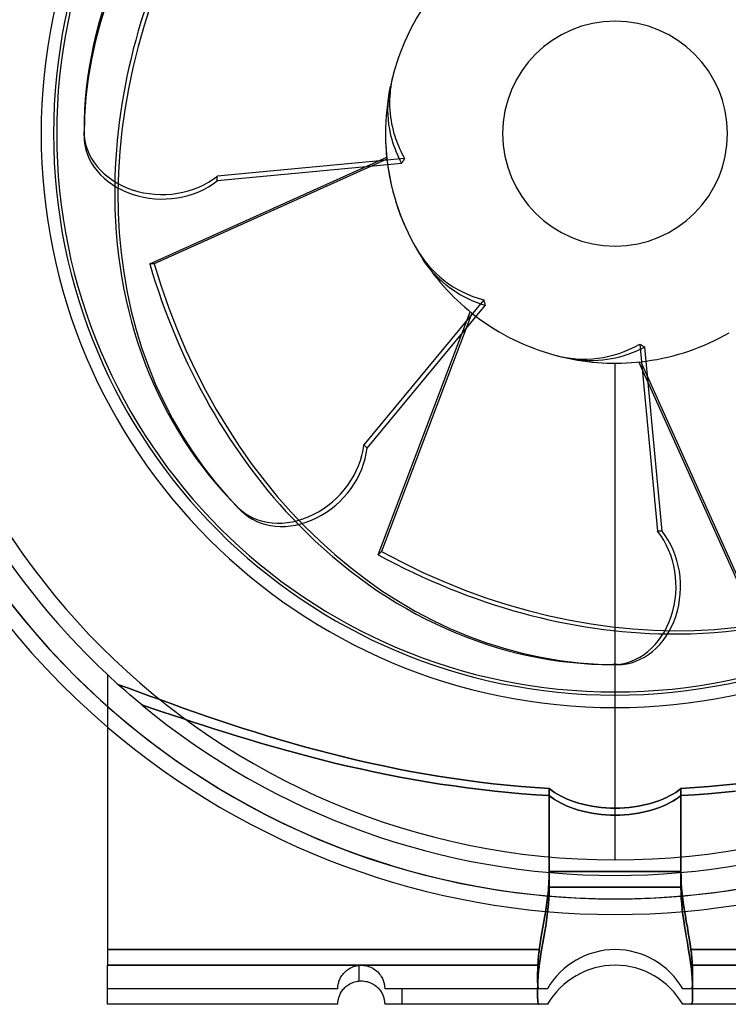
# Model space of a CAD drawing. Header units: millimetres. Extents: x -174 to 100, y -112 to 100.
# Tile 2 of 4: x -76 to 14, y -112 to 15. Entities that reach past the tile are written whole.
import ezdxf

# ---------------------------------------------------------------- set-up
doc = ezdxf.new("R2010")
doc.units = ezdxf.units.MM
doc.layers.add('HIDDEN', color=7, linetype='Continuous')
doc.layers.add('THICK', color=7, linetype='Continuous')

msp = doc.modelspace()

# ---------------------------------------------------------------- linework, layer by layer
at = {"layer": 'HIDDEN'}
for p, q in [((-28.97, 4.87), (-28.88, 5.45)), ((-28.88, 5.45), (-28.77, 6.03)), ((-29.07, 3.66), (-29.03, 4.27)), ((-29.03, 4.27), (-28.97, 4.87)), ((-29.08, 3.04), (-29.07, 3.66)), ((-29.07, 2.41), (-29.08, 3.04)), ((-29.02, 1.79), (-29.07, 2.41)), ((-28.96, 1.17), (-29.02, 1.79)), ((-28.86, 0.58), (-28.96, 1.17)), ((-28.75, 0), (-28.86, 0.58)), ((-28.66, -0.37), (-28.75, 0)), ((-28.56, -0.75), (-28.66, -0.37)), ((-28.45, -1.13), (-28.56, -0.75)), ((-28.32, -1.52), (-28.45, -1.13)), ((-28.18, -1.9), (-28.32, -1.52)), ((-28.03, -2.29), (-28.18, -1.9)), ((-27.87, -2.67), (-28.03, -2.29)), ((-59.59, -16.68), (-29.24, -3.02)), ((-29.22, -3.28), (-59, -16.68)), ((-27.7, -3.06), (-27.87, -2.67)), ((-27.52, -3.43), (-27.7, -3.06)), ((-27.33, -3.8), (-27.52, -3.43)), ((-24.31, -16.53), (-24.61, -16.08)), ((-59, -16.68), (-59.59, -16.68)), ((-23.99, -16.96), (-24.31, -16.53)), ((-23.65, -17.39), (-23.99, -16.96)), ((-23.28, -17.81), (-23.65, -17.39)), ((-22.9, -18.23), (-23.28, -17.81)), ((-22.49, -18.63), (-22.9, -18.23)), ((-22.07, -19.02), (-22.49, -18.63)), ((-21.63, -19.39), (-22.07, -19.02)), ((-21.19, -19.73), (-21.63, -19.39)), ((-20.74, -20.05), (-21.19, -19.73)), ((-20.29, -20.35), (-20.74, -20.05)), ((-19.83, -20.63), (-20.29, -20.35)), ((-19.34, -20.9), (-19.83, -20.63)), ((-18.83, -21.16), (-19.34, -20.9)), ((-18.29, -21.4), (-18.83, -21.16)), ((-17.75, -21.63), (-18.29, -21.4)), ((-17.2, -21.83), (-17.75, -21.63)), ((-16.64, -22.01), (-17.2, -21.83)), ((-30.34, -53.93), (-18.54, -22.82)), ((-18.34, -22.98), (-29.93, -53.51)), ((3.28, -27.6), (2.74, -27.84)), ((3.8, -27.33), (3.28, -27.6)), ((-5.5, -28.88), (-6.03, -28.77)), ((-4.97, -28.96), (-5.5, -28.88)), ((-4.43, -29.02), (-4.97, -28.96)), ((-1.03, -28.93), (-1.59, -29)), ((-0.48, -28.84), (-1.03, -28.93)), ((0.04, -28.74), (-0.48, -28.84)), ((0.57, -28.61), (0.04, -28.74)), ((1.11, -28.45), (0.57, -28.61)), ((1.65, -28.27), (1.11, -28.45)), ((2.2, -28.07), (1.65, -28.27)), ((2.74, -27.84), (2.2, -28.07)), ((-3.87, -29.06), (-4.43, -29.02)), ((-3.3, -29.08), (-3.87, -29.06)), ((-2.73, -29.08), (-3.3, -29.08)), ((-2.15, -29.05), (-2.73, -29.08)), ((-1.59, -29), (-2.15, -29.05)), ((0, -68), (0, -29.4)), ((0, -68), (0, -29.4)), ((16.68, -59.59), (3.02, -29.24)), ((3.28, -29.22), (16.68, -59)), ((-29.93, -53.51), (-30.34, -53.93)), ((-65, -69.28), (-65, -69.28)), ((-65, -69.28), (-65, -69.28)), ((-63.15, -70.97), (-63.65, -70.53)), ((-62.31, -71.01), (-63.65, -70.53)), ((-62.65, -71.41), (-63.15, -70.97)), ((-62.15, -71.85), (-62.65, -71.41)), ((-60.95, -71.51), (-62.31, -71.01)), ((-61.63, -72.29), (-62.15, -71.85)), ((-59.57, -72.02), (-60.95, -71.51)), ((0, -93), (0, -71.5)), ((0, -93), (0, -71.5)), ((-61.12, -72.73), (-61.63, -72.29)), ((-60.59, -73.17), (-61.12, -72.73)), ((-58.17, -72.53), (-59.57, -72.02)), ((-56.74, -73.04), (-58.17, -72.53)), ((-55.29, -73.56), (-56.74, -73.04)), ((-59.29, -73.6), (-60.59, -73.17)), ((-60.59, -73.17), (-59.29, -73.6)), ((-57.99, -74.04), (-59.29, -73.6)), ((-59.29, -73.6), (-57.99, -74.04)), ((-56.68, -74.48), (-57.99, -74.04)), ((-57.99, -74.04), (-56.68, -74.48)), ((-53.82, -74.07), (-55.29, -73.56)), ((-52.34, -74.59), (-53.82, -74.07)), ((-55.36, -74.92), (-56.68, -74.48)), ((-56.68, -74.48), (-55.36, -74.92)), ((-54.01, -75.36), (-55.36, -74.92)), ((-55.36, -74.92), (-54.01, -75.36)), ((-52.64, -75.8), (-54.01, -75.36)), ((-54.01, -75.36), (-52.64, -75.8)), ((-50.83, -75.1), (-52.34, -74.59)), ((-49.3, -75.61), (-50.83, -75.1)), ((-47.76, -76.12), (-49.3, -75.61)), ((-51.24, -76.25), (-52.64, -75.8)), ((-52.64, -75.8), (-51.24, -76.25)), ((-49.82, -76.7), (-51.24, -76.25)), ((-51.24, -76.25), (-49.82, -76.7)), ((-48.36, -77.16), (-49.82, -76.7)), ((-49.82, -76.7), (-48.36, -77.16)), ((-46.19, -76.61), (-47.76, -76.12)), ((-44.61, -77.1), (-46.19, -76.61)), ((-46.89, -77.61), (-48.36, -77.16)), ((-48.36, -77.16), (-46.89, -77.61)), ((-45.39, -78.05), (-46.89, -77.61)), ((-46.89, -77.61), (-45.39, -78.05)), ((-43.86, -78.49), (-45.39, -78.05)), ((-45.39, -78.05), (-43.86, -78.49)), ((-43.01, -77.58), (-44.61, -77.1)), ((-41.39, -78.06), (-43.01, -77.58)), ((-39.76, -78.52), (-41.39, -78.06)), ((-42.32, -78.93), (-43.86, -78.49)), ((-43.86, -78.49), (-42.32, -78.93)), ((-40.75, -79.36), (-42.32, -78.93)), ((-42.32, -78.93), (-40.75, -79.36)), ((-39.16, -79.78), (-40.75, -79.36)), ((-40.75, -79.36), (-39.16, -79.78)), ((-38.11, -78.96), (-39.76, -78.52)), ((-36.45, -79.4), (-38.11, -78.96)), ((-34.77, -79.82), (-36.45, -79.4)), ((-37.55, -80.2), (-39.16, -79.78)), ((-39.16, -79.78), (-37.55, -80.2)), ((-35.92, -80.6), (-37.55, -80.2)), ((-37.55, -80.2), (-35.92, -80.6)), ((-34.28, -80.99), (-35.92, -80.6)), ((-35.92, -80.6), (-34.28, -80.99)), ((-33.08, -80.22), (-34.77, -79.82)), ((-31.38, -80.61), (-33.08, -80.22)), ((-29.66, -80.98), (-31.38, -80.61)), ((-32.62, -81.36), (-34.28, -80.99)), ((-34.28, -80.99), (-32.62, -81.36)), ((-30.95, -81.72), (-32.62, -81.36)), ((-32.62, -81.36), (-30.95, -81.72)), ((-29.26, -82.07), (-30.95, -81.72)), ((-30.95, -81.72), (-29.26, -82.07)), ((-27.94, -81.33), (-29.66, -80.98)), ((-26.2, -81.67), (-27.94, -81.33)), ((-24.45, -81.98), (-26.2, -81.67)), ((-27.56, -82.4), (-29.26, -82.07)), ((-29.26, -82.07), (-27.56, -82.4)), ((-25.85, -82.71), (-27.56, -82.4)), ((-27.56, -82.4), (-25.85, -82.71)), ((-24.13, -83.01), (-25.85, -82.71)), ((-25.85, -82.71), (-24.13, -83.01)), ((-22.7, -82.28), (-24.45, -81.98)), ((-22.4, -83.29), (-24.13, -83.01)), ((-24.13, -83.01), (-22.4, -83.29)), ((-20.93, -82.55), (-22.7, -82.28)), ((-19.16, -82.81), (-20.93, -82.55)), ((-17.38, -83.04), (-19.16, -82.81)), ((-15.6, -83.25), (-17.38, -83.04)), ((-20.66, -83.54), (-22.4, -83.29)), ((-22.4, -83.29), (-20.66, -83.54)), ((-18.92, -83.78), (-20.66, -83.54)), ((-20.66, -83.54), (-18.92, -83.78)), ((-17.17, -84), (-18.92, -83.78)), ((-18.92, -83.78), (-17.17, -84)), ((-15.42, -84.2), (-17.17, -84)), ((-17.17, -84), (-15.42, -84.2)), ((-13.81, -83.44), (-15.6, -83.25)), ((-13.67, -84.38), (-15.42, -84.2)), ((-15.42, -84.2), (-13.67, -84.38)), ((-12.02, -83.61), (-13.81, -83.44)), ((-11.92, -84.53), (-13.67, -84.38)), ((-13.67, -84.38), (-11.92, -84.53)), ((-10.23, -83.75), (-12.02, -83.61)), ((-8.43, -83.87), (-10.23, -83.75)), ((-8.11, -84.12), (-8.43, -83.87)), ((-8.43, -83.87), (-8.43, -96.5)), ((-7.76, -84.36), (-8.11, -84.12)), ((-7.38, -84.59), (-7.76, -84.36)), ((7.76, -84.36), (7.38, -84.59)), ((8.11, -84.12), (7.76, -84.36)), ((8.43, -83.87), (8.11, -84.12)), ((10.23, -83.75), (8.43, -83.87)), ((8.43, -96.5), (8.43, -83.87)), ((12.02, -83.61), (10.23, -83.75)), ((11.92, -84.53), (13.67, -84.38)), ((13.67, -84.38), (11.92, -84.53)), ((13.81, -83.44), (12.02, -83.61)), ((13.67, -84.38), (15.42, -84.2)), ((15.42, -84.2), (13.67, -84.38)), ((15.6, -83.25), (13.81, -83.44)), ((-10.17, -84.67), (-11.92, -84.53)), ((-11.92, -84.53), (-10.17, -84.67)), ((-8.43, -84.78), (-10.17, -84.67)), ((-10.17, -84.67), (-8.43, -84.78)), ((-8.43, -84.78), (-8.11, -85.03)), ((-8.43, -84.78), (-8.43, -94.5)), ((-8.43, -94.5), (-8.43, -84.78)), ((-8.11, -85.03), (-8.43, -84.78)), ((-8.11, -85.03), (-7.75, -85.26)), ((-7.75, -85.26), (-8.11, -85.03)), ((-7.75, -85.26), (-7.38, -85.5)), ((-7.38, -85.5), (-7.75, -85.26)), ((-6.98, -84.81), (-7.38, -84.59)), ((-7.38, -85.5), (-6.98, -85.71)), ((-6.98, -85.71), (-7.38, -85.5)), ((-6.56, -85.02), (-6.98, -84.81)), ((-6.98, -85.71), (-6.56, -85.92)), ((-6.56, -85.92), (-6.98, -85.71)), ((-6.13, -85.21), (-6.56, -85.02)), ((-5.68, -85.39), (-6.13, -85.21)), ((-5.19, -85.56), (-5.68, -85.39)), ((-4.68, -85.73), (-5.19, -85.56)), ((-4.14, -85.87), (-4.68, -85.73)), ((4.68, -85.73), (4.14, -85.87)), ((5.19, -85.56), (4.68, -85.73)), ((5.68, -85.39), (5.19, -85.56)), ((6.13, -85.21), (5.68, -85.39)), ((6.56, -85.02), (6.13, -85.21)), ((6.98, -84.81), (6.56, -85.02)), ((6.56, -85.92), (6.98, -85.71)), ((6.98, -85.71), (6.56, -85.92)), ((7.38, -84.59), (6.98, -84.81)), ((6.98, -85.71), (7.38, -85.5)), ((7.38, -85.5), (6.98, -85.71)), ((7.38, -85.5), (7.75, -85.26)), ((7.75, -85.26), (7.38, -85.5)), ((7.75, -85.26), (8.11, -85.03)), ((8.11, -85.03), (7.75, -85.26)), ((8.11, -85.03), (8.43, -84.78)), ((8.43, -84.78), (8.11, -85.03)), ((8.43, -84.78), (10.17, -84.67)), ((10.17, -84.67), (8.43, -84.78)), ((8.43, -84.78), (8.43, -94.5)), ((8.43, -94.5), (8.43, -84.78)), ((10.17, -84.67), (11.92, -84.53)), ((11.92, -84.53), (10.17, -84.67)), ((-6.56, -85.92), (-6.13, -86.11)), ((-6.13, -86.11), (-6.56, -85.92)), ((-6.13, -86.11), (-5.67, -86.29)), ((-5.67, -86.29), (-6.13, -86.11)), ((-5.67, -86.29), (-5.19, -86.47)), ((-5.19, -86.47), (-5.67, -86.29)), ((-5.19, -86.47), (-4.67, -86.63)), ((-4.67, -86.63), (-5.19, -86.47)), ((-4.67, -86.63), (-4.13, -86.77)), ((-4.13, -86.77), (-4.67, -86.63)), ((-3.57, -86), (-4.14, -85.87)), ((-4.13, -86.77), (-3.57, -86.91)), ((-3.57, -86.91), (-4.13, -86.77)), ((-2.99, -86.12), (-3.57, -86)), ((-3.57, -86.91), (-2.99, -87.02)), ((-2.99, -87.02), (-3.57, -86.91)), ((-2.4, -86.21), (-2.99, -86.12)), ((-1.8, -86.28), (-2.4, -86.21)), ((-1.19, -86.33), (-1.8, -86.28)), ((-0.59, -86.37), (-1.19, -86.33)), ((0, -86.38), (-0.59, -86.37)), ((0.59, -86.37), (0, -86.38)), ((1.19, -86.33), (0.59, -86.37)), ((1.8, -86.28), (1.19, -86.33)), ((2.4, -86.21), (1.8, -86.28)), ((2.99, -86.12), (2.4, -86.21)), ((3.57, -86), (2.99, -86.12)), ((2.99, -87.02), (3.57, -86.91)), ((3.57, -86.91), (2.99, -87.02)), ((4.14, -85.87), (3.57, -86)), ((3.57, -86.91), (4.13, -86.77)), ((4.13, -86.77), (3.57, -86.91)), ((4.13, -86.77), (4.67, -86.63)), ((4.67, -86.63), (4.13, -86.77)), ((4.67, -86.63), (5.19, -86.47)), ((5.19, -86.47), (4.67, -86.63)), ((5.19, -86.47), (5.67, -86.29)), ((5.67, -86.29), (5.19, -86.47)), ((5.67, -86.29), (6.13, -86.11)), ((6.13, -86.11), (5.67, -86.29)), ((6.13, -86.11), (6.56, -85.92)), ((6.56, -85.92), (6.13, -86.11)), ((-2.99, -87.02), (-2.4, -87.11)), ((-2.4, -87.11), (-2.99, -87.02)), ((-2.4, -87.11), (-1.8, -87.18)), ((-1.8, -87.18), (-2.4, -87.11)), ((-1.8, -87.18), (-1.19, -87.23)), ((-1.19, -87.23), (-1.8, -87.18)), ((-1.19, -87.23), (-0.59, -87.26)), ((-0.59, -87.26), (-1.19, -87.23)), ((-0.59, -87.26), (0, -87.27)), ((0, -87.27), (-0.59, -87.26)), ((0, -87.27), (0.59, -87.26)), ((0.59, -87.26), (0, -87.27)), ((0.59, -87.26), (1.19, -87.23)), ((1.19, -87.23), (0.59, -87.26)), ((1.19, -87.23), (1.8, -87.18)), ((1.8, -87.18), (1.19, -87.23)), ((1.8, -87.18), (2.4, -87.11)), ((2.4, -87.11), (1.8, -87.18)), ((2.4, -87.11), (2.99, -87.02)), ((2.99, -87.02), (2.4, -87.11)), ((-8.43, -94.5), (-8.44, -95.22)), ((-8.44, -95.22), (-8.43, -94.5)), ((-8.43, -94.5), (0, -94.5)), ((0, -94.5), (-8.43, -94.5)), ((8.43, -94.5), (0, -94.5)), ((0, -94.5), (8.43, -94.5)), ((8.43, -94.5), (8.44, -95.22)), ((8.44, -95.22), (8.43, -94.5)), ((-8.44, -95.22), (-8.47, -95.93)), ((-8.47, -95.93), (-8.44, -95.22)), ((8.44, -95.22), (8.47, -95.93)), ((8.47, -95.93), (8.44, -95.22)), ((-8.52, -96.64), (-8.59, -97.35)), ((-8.59, -97.36), (-8.52, -96.65)), ((-8.47, -95.93), (-8.52, -96.64)), ((-8.52, -96.65), (-8.47, -95.93)), ((-8.43, -96.5), (-8.45, -97.22)), ((-8.43, -96.5), (0, -96.5)), ((0, -96.5), (8.43, -96.5)), ((8.45, -97.22), (8.43, -96.5)), ((8.47, -95.93), (8.52, -96.64)), ((8.52, -96.65), (8.47, -95.93)), ((8.52, -96.64), (8.59, -97.35)), ((8.59, -97.36), (8.52, -96.65)), ((-8.68, -98.06), (-8.77, -98.77)), ((-8.77, -98.77), (-8.68, -98.07)), ((-8.59, -97.35), (-8.68, -98.06)), ((-8.68, -98.07), (-8.59, -97.36)), ((-8.48, -97.93), (-8.53, -98.64)), ((-8.45, -97.22), (-8.48, -97.93)), ((8.48, -97.93), (8.45, -97.22)), ((8.53, -98.65), (8.48, -97.93)), ((8.59, -97.35), (8.68, -98.06)), ((8.68, -98.07), (8.59, -97.36)), ((8.68, -98.06), (8.77, -98.77)), ((8.77, -98.77), (8.68, -98.07)), ((-8.88, -99.48), (-9, -100.19)), ((-9, -100.19), (-8.88, -99.48)), ((-8.77, -98.77), (-8.88, -99.48)), ((-8.88, -99.48), (-8.77, -98.77)), ((-8.6, -99.35), (-8.68, -100.06)), ((-8.53, -98.64), (-8.6, -99.35)), ((8.6, -99.36), (8.53, -98.65)), ((8.68, -100.07), (8.6, -99.36)), ((8.77, -98.77), (8.88, -99.48)), ((8.88, -99.48), (8.77, -98.77)), ((8.88, -99.48), (9, -100.19)), ((9, -100.19), (8.88, -99.48)), ((-9, -100.19), (-9.12, -100.9)), ((-9.12, -100.9), (-9, -100.19)), ((-8.78, -100.77), (-8.89, -101.48)), ((-8.68, -100.06), (-8.78, -100.77)), ((8.78, -100.77), (8.68, -100.07)), ((8.89, -101.48), (8.78, -100.77)), ((9, -100.19), (9.12, -100.9)), ((9.12, -100.9), (9, -100.19)), ((-9.25, -101.62), (-9.37, -102.33)), ((-9.37, -102.33), (-9.25, -101.62)), ((-9.12, -100.9), (-9.25, -101.62)), ((-9.25, -101.62), (-9.12, -100.9)), ((-8.89, -101.48), (-9, -102.19)), ((9, -102.19), (8.89, -101.48)), ((9.12, -100.9), (9.25, -101.62)), ((9.25, -101.62), (9.12, -100.9)), ((9.25, -101.62), (9.37, -102.33)), ((9.37, -102.33), (9.25, -101.62)), ((-9.49, -103.05), (-9.61, -103.77)), ((-9.61, -103.77), (-9.49, -103.05)), ((-9.37, -102.33), (-9.49, -103.05)), ((-9.49, -103.05), (-9.37, -102.33)), ((-9.12, -102.9), (-9.25, -103.61)), ((-9, -102.19), (-9.12, -102.9)), ((9.13, -102.9), (9, -102.19)), ((9.25, -103.62), (9.13, -102.9)), ((9.37, -102.33), (9.49, -103.05)), ((9.49, -103.05), (9.37, -102.33)), ((9.49, -103.05), (9.61, -103.77)), ((9.61, -103.77), (9.49, -103.05)), ((-9.71, -104.5), (-65, -104.5)), ((-65, -104.5), (-9.71, -104.5)), ((-9.71, -104.5), (-9.74, -104.74)), ((-9.74, -104.74), (-9.71, -104.5)), ((-9.61, -103.77), (-9.71, -104.5)), ((-9.71, -104.5), (-9.61, -103.77)), ((-9.37, -104.33), (-9.49, -105.05)), ((-9.25, -103.61), (-9.37, -104.33)), ((9.37, -104.33), (9.25, -103.62)), ((9.49, -105.05), (9.37, -104.33)), ((9.61, -103.77), (9.71, -104.5)), ((9.71, -104.5), (9.61, -103.77)), ((9.71, -104.5), (9.74, -104.74)), ((65, -104.5), (9.71, -104.5)), ((9.71, -104.5), (65, -104.5)), ((9.74, -104.74), (9.71, -104.5)), ((-9.85, -105.9), (-9.86, -106.13)), ((-9.86, -106.13), (-9.85, -105.9)), ((-9.83, -105.67), (-9.85, -105.9)), ((-9.85, -105.9), (-9.83, -105.67)), ((-9.81, -105.44), (-9.83, -105.67)), ((-9.83, -105.67), (-9.81, -105.44)), ((-9.79, -105.21), (-9.81, -105.44)), ((-9.81, -105.44), (-9.79, -105.21)), ((-9.77, -104.97), (-9.79, -105.21)), ((-9.79, -105.21), (-9.77, -104.97)), ((-9.74, -104.74), (-9.77, -104.97)), ((-9.77, -104.97), (-9.74, -104.74)), ((-9.61, -105.77), (-9.71, -106.5)), ((-9.49, -105.05), (-9.61, -105.77)), ((9.61, -105.77), (9.49, -105.05)), ((9.71, -106.5), (9.61, -105.77)), ((9.74, -104.74), (9.77, -104.97)), ((9.77, -104.97), (9.74, -104.74)), ((9.77, -104.97), (9.79, -105.21)), ((9.79, -105.21), (9.77, -104.97)), ((9.79, -105.21), (9.81, -105.44)), ((9.81, -105.44), (9.79, -105.21)), ((9.81, -105.44), (9.83, -105.67)), ((9.83, -105.67), (9.81, -105.44)), ((9.83, -105.67), (9.85, -105.9)), ((9.85, -105.9), (9.83, -105.67)), ((9.85, -105.9), (9.86, -106.13)), ((9.86, -106.13), (9.85, -105.9)), ((-65, -106.5), (-9.71, -106.5)), ((-34.41, -107.19), (-34.28, -107.08)), ((-34.28, -107.08), (-34.13, -106.98)), ((-34.13, -106.98), (-33.98, -106.89)), ((-33.98, -106.89), (-33.82, -106.81)), ((-33.82, -106.81), (-33.66, -106.73)), ((-33.66, -106.73), (-33.48, -106.67)), ((-33.48, -106.67), (-33.31, -106.61)), ((-33.31, -106.61), (-33.13, -106.57)), ((-33.13, -106.57), (-32.94, -106.53)), ((-32.94, -106.53), (-32.75, -106.51)), ((-32.75, -106.51), (-32.56, -106.5)), ((-32.75, -108.51), (-32.75, -106.51)), ((-32.75, -108.51), (-32.75, -106.51)), ((-32.56, -106.5), (-32.36, -106.5)), ((-32.36, -106.5), (-32.17, -106.52)), ((-32.17, -106.52), (-31.97, -106.55)), ((-31.97, -106.55), (-31.78, -106.59)), ((-31.78, -106.59), (-31.58, -106.64)), ((-31.58, -106.64), (-31.39, -106.71)), ((-31.39, -106.71), (-31.21, -106.79)), ((-31.21, -106.79), (-31.03, -106.89)), ((-31.03, -106.89), (-30.86, -106.99)), ((-30.86, -106.99), (-30.69, -107.11)), ((-30.69, -107.11), (-30.54, -107.23)), ((-9.9, -107), (-9.91, -107.2)), ((-9.91, -107.2), (-9.9, -107)), ((-9.89, -106.57), (-9.9, -106.79)), ((-9.9, -106.79), (-9.89, -106.57)), ((-9.9, -106.79), (-9.9, -107)), ((-9.9, -107), (-9.9, -106.79)), ((-9.88, -106.35), (-9.89, -106.57)), ((-9.89, -106.57), (-9.88, -106.35)), ((-9.86, -106.13), (-9.88, -106.35)), ((-9.88, -106.35), (-9.86, -106.13)), ((-9.77, -106.97), (-9.79, -107.21)), ((-9.74, -106.74), (-9.77, -106.97)), ((-9.71, -106.5), (-9.74, -106.74)), ((9.71, -106.5), (65, -106.5)), ((9.74, -106.74), (9.71, -106.5)), ((9.77, -106.97), (9.74, -106.74)), ((9.79, -107.21), (9.77, -106.97)), ((9.86, -106.13), (9.88, -106.35)), ((9.88, -106.35), (9.86, -106.13)), ((9.88, -106.35), (9.89, -106.57)), ((9.89, -106.57), (9.88, -106.35)), ((9.89, -106.57), (9.9, -106.79)), ((9.9, -106.79), (9.89, -106.57)), ((9.9, -106.79), (9.9, -107)), ((9.9, -107), (9.9, -106.79)), ((9.9, -107), (9.91, -107.2)), ((9.91, -107.2), (9.9, -107)), ((-35.31, -108.46), (-35.26, -108.33)), ((-35.26, -108.33), (-35.2, -108.2)), ((-35.2, -108.2), (-35.14, -108.07)), ((-35.14, -108.07), (-35.06, -107.93)), ((-35.06, -107.93), (-34.97, -107.8)), ((-34.97, -107.8), (-34.88, -107.67)), ((-34.88, -107.67), (-34.77, -107.54)), ((-34.77, -107.54), (-34.66, -107.42)), ((-34.66, -107.42), (-34.54, -107.3)), ((-34.54, -107.3), (-34.41, -107.19)), ((-30.54, -107.23), (-30.4, -107.36)), ((-30.4, -107.36), (-30.26, -107.5)), ((-30.26, -107.5), (-30.15, -107.64)), ((-30.15, -107.64), (-30.04, -107.78)), ((-30.04, -107.78), (-29.95, -107.92)), ((-29.95, -107.92), (-29.87, -108.06)), ((-29.87, -108.06), (-29.8, -108.2)), ((-29.8, -108.2), (-29.74, -108.33)), ((-29.74, -108.33), (-29.69, -108.46)), ((-9.91, -107.2), (-9.92, -107.4)), ((-9.92, -107.4), (-9.91, -107.2)), ((-9.92, -107.4), (-9.92, -107.59)), ((-9.92, -107.59), (-9.92, -107.4)), ((-9.92, -107.59), (-9.92, -107.77)), ((-9.92, -107.77), (-9.92, -107.59)), ((-9.92, -107.77), (-9.92, -107.95)), ((-9.92, -107.95), (-9.92, -107.77)), ((-9.92, -107.95), (-9.92, -108.12)), ((-9.92, -108.12), (-9.92, -107.95)), ((-9.92, -108.12), (-9.92, -108.28)), ((-9.92, -108.28), (-9.92, -108.12)), ((-9.92, -108.28), (-9.92, -108.43)), ((-9.92, -108.43), (-9.92, -108.28)), ((-9.92, -108.43), (-9.92, -108.57)), ((-9.92, -108.57), (-9.92, -108.43)), ((-9.88, -108.35), (-9.89, -108.57)), ((-9.87, -108.13), (-9.88, -108.35)), ((-9.85, -107.9), (-9.87, -108.13)), ((-9.84, -107.67), (-9.85, -107.9)), ((-9.82, -107.44), (-9.84, -107.67)), ((-9.79, -107.21), (-9.82, -107.44)), ((9.82, -107.44), (9.79, -107.21)), ((9.83, -107.67), (9.82, -107.44)), ((9.85, -107.9), (9.83, -107.67)), ((9.87, -108.13), (9.85, -107.9)), ((9.88, -108.35), (9.87, -108.13)), ((9.89, -108.57), (9.88, -108.35)), ((9.91, -107.2), (9.92, -107.4)), ((9.92, -107.4), (9.91, -107.2)), ((9.92, -107.4), (9.92, -107.59)), ((9.92, -107.59), (9.92, -107.4)), ((9.92, -107.59), (9.92, -107.77)), ((9.92, -107.77), (9.92, -107.59)), ((9.92, -107.77), (9.92, -107.95)), ((9.92, -107.95), (9.92, -107.77)), ((9.92, -107.95), (9.92, -108.12)), ((9.92, -108.12), (9.92, -107.95)), ((9.92, -108.12), (9.92, -108.28)), ((9.92, -108.28), (9.92, -108.12)), ((9.92, -108.28), (9.92, -108.43)), ((9.92, -108.43), (9.92, -108.28)), ((9.92, -108.43), (9.92, -108.57)), ((9.92, -108.57), (9.92, -108.43)), ((-65, -109.5), (-65, -109.5)), ((-35.5, -109.5), (-65, -109.5)), ((-35.5, -109.35), (-35.49, -109.28)), ((-35.5, -109.4), (-35.5, -109.35)), ((-35.5, -109.44), (-35.5, -109.4)), ((-35.5, -109.47), (-35.5, -109.44)), ((-35.5, -109.49), (-35.5, -109.47)), ((-35.5, -109.5), (-35.5, -109.49)), ((-35.5, -109.5), (-35.5, -109.5)), ((-35.49, -109.2), (-35.48, -109.12)), ((-35.49, -109.28), (-35.49, -109.2)), ((-35.48, -109.12), (-35.46, -109.03)), ((-35.46, -109.03), (-35.44, -108.93)), ((-35.44, -108.93), (-35.42, -108.82)), ((-35.42, -108.82), (-35.39, -108.7)), ((-35.39, -108.7), (-35.36, -108.58)), ((-35.36, -108.58), (-35.31, -108.46)), ((-29.69, -108.46), (-29.64, -108.58)), ((-29.64, -108.58), (-29.61, -108.7)), ((-29.61, -108.7), (-29.58, -108.82)), ((-29.58, -108.82), (-29.56, -108.93)), ((-29.56, -108.93), (-29.54, -109.03)), ((-29.54, -109.03), (-29.52, -109.12)), ((-29.52, -109.12), (-29.51, -109.21)), ((-29.51, -109.21), (-29.51, -109.28)), ((-29.51, -109.28), (-29.5, -109.35)), ((-29.5, -109.35), (-29.5, -109.4)), ((-29.5, -109.4), (-29.5, -109.44)), ((-29.5, -109.44), (-29.5, -109.47)), ((-29.5, -109.47), (-29.5, -109.49)), ((-29.5, -109.49), (-29.5, -109.5)), ((-29.5, -109.5), (-29.5, -109.5)), ((-29.5, -109.5), (-29.5, -109.5)), ((-29.5, -109.5), (-29.5, -109.5)), ((-9.74, -109.5), (-29.5, -109.5)), ((-27.25, -111.5), (-27.25, -109.5)), ((-27.25, -111.5), (-27.25, -109.5)), ((-9.92, -108.57), (-9.92, -108.7)), ((-9.92, -108.7), (-9.92, -108.57)), ((-9.92, -108.7), (-9.91, -108.83)), ((-9.91, -108.83), (-9.92, -108.7)), ((-9.91, -109.2), (-9.92, -109.4)), ((-9.92, -109.4), (-9.92, -109.59)), ((-9.92, -109.59), (-9.92, -109.77)), ((-9.9, -108.79), (-9.91, -109)), ((-9.91, -108.83), (-9.9, -108.94)), ((-9.9, -108.94), (-9.91, -108.83)), ((-9.91, -109), (-9.91, -109.2)), ((-9.89, -108.57), (-9.9, -108.79)), ((-9.9, -108.94), (-9.9, -109.05)), ((-9.9, -109.05), (-9.9, -108.94)), ((-9.9, -109.05), (-9.89, -109.14)), ((-9.89, -109.14), (-9.9, -109.05)), ((-9.89, -109.14), (-9.88, -109.22)), ((-9.88, -109.22), (-9.89, -109.14)), ((-9.88, -109.22), (-9.86, -109.3)), ((-9.86, -109.3), (-9.88, -109.22)), ((-9.86, -109.3), (-9.85, -109.36)), ((-9.85, -109.36), (-9.86, -109.3)), ((-9.85, -109.36), (-9.83, -109.41)), ((-9.83, -109.41), (-9.85, -109.36)), ((-9.83, -109.41), (-9.81, -109.45)), ((-9.81, -109.45), (-9.83, -109.41)), ((-9.81, -109.45), (-9.79, -109.48)), ((-9.79, -109.48), (-9.81, -109.45)), ((-9.79, -109.48), (-9.77, -109.49)), ((-9.77, -109.49), (-9.79, -109.48)), ((-9.77, -109.49), (-9.74, -109.5)), ((-9.74, -109.5), (-9.77, -109.49)), ((-9.61, -109.5), (-9.74, -109.5)), ((-9.47, -109.5), (-9.61, -109.5)), ((-9.33, -109.5), (-9.47, -109.5)), ((-9.19, -109.5), (-9.33, -109.5)), ((-9.05, -109.5), (-9.19, -109.5)), ((-8.92, -109.5), (-9.05, -109.5)), ((-8.81, -109.5), (-8.92, -109.5)), ((-8.73, -109.5), (-8.81, -109.5)), ((-8.68, -109.5), (-8.73, -109.5)), ((-8.66, -109.5), (-8.68, -109.5)), ((-8.66, -109.5), (-8.66, -109.5)), ((8.68, -109.5), (8.66, -109.5)), ((8.66, -109.5), (8.66, -109.5)), ((8.73, -109.5), (8.68, -109.5)), ((8.81, -109.5), (8.73, -109.5)), ((8.92, -109.5), (8.81, -109.5)), ((9.05, -109.5), (8.92, -109.5)), ((9.19, -109.5), (9.05, -109.5)), ((9.33, -109.5), (9.19, -109.5)), ((9.47, -109.5), (9.33, -109.5)), ((9.61, -109.5), (9.47, -109.5)), ((9.74, -109.5), (9.61, -109.5)), ((9.77, -109.49), (9.74, -109.5)), ((9.74, -109.5), (9.77, -109.49)), ((29.5, -109.5), (9.74, -109.5)), ((9.79, -109.48), (9.77, -109.49)), ((9.77, -109.49), (9.79, -109.48)), ((9.81, -109.45), (9.79, -109.48)), ((9.79, -109.48), (9.81, -109.45)), ((9.83, -109.41), (9.81, -109.45)), ((9.81, -109.45), (9.83, -109.41)), ((9.85, -109.36), (9.83, -109.41)), ((9.83, -109.41), (9.85, -109.36)), ((9.86, -109.3), (9.85, -109.36)), ((9.85, -109.36), (9.86, -109.3)), ((9.88, -109.22), (9.86, -109.3)), ((9.86, -109.3), (9.88, -109.22)), ((9.89, -109.14), (9.88, -109.22)), ((9.88, -109.22), (9.89, -109.14)), ((9.9, -108.79), (9.89, -108.57)), ((9.9, -109.05), (9.89, -109.14)), ((9.89, -109.14), (9.9, -109.05)), ((9.91, -109), (9.9, -108.79)), ((9.91, -108.83), (9.9, -108.94)), ((9.9, -108.94), (9.91, -108.83)), ((9.9, -108.94), (9.9, -109.05)), ((9.9, -109.05), (9.9, -108.94)), ((9.92, -108.7), (9.91, -108.83)), ((9.91, -108.83), (9.92, -108.7)), ((9.91, -109.2), (9.91, -109)), ((9.92, -109.4), (9.91, -109.2)), ((9.92, -108.57), (9.92, -108.7)), ((9.92, -108.7), (9.92, -108.57)), ((9.92, -109.59), (9.92, -109.4)), ((9.92, -109.77), (9.92, -109.59)), ((-9.92, -109.77), (-9.92, -109.95)), ((-9.92, -109.95), (-9.92, -110.12)), ((-9.92, -110.12), (-9.92, -110.28)), ((-9.92, -110.28), (-9.92, -110.43)), ((-9.92, -110.43), (-9.92, -110.57)), ((-9.92, -110.57), (-9.92, -110.7)), ((-9.92, -110.7), (-9.91, -110.83)), ((-9.91, -110.83), (-9.91, -110.94)), ((-9.91, -110.94), (-9.9, -111.05)), ((9.9, -111.05), (9.91, -110.94)), ((9.91, -110.83), (9.92, -110.7)), ((9.91, -110.94), (9.91, -110.83)), ((9.92, -109.95), (9.92, -109.77)), ((9.93, -110.12), (9.92, -109.95)), ((9.92, -110.28), (9.93, -110.12)), ((9.92, -110.43), (9.92, -110.28)), ((9.92, -110.57), (9.92, -110.43)), ((9.92, -110.7), (9.92, -110.57)), ((-65, -111.5), (-65, -111.5)), ((-35.5, -111.5), (-35.5, -111.5)), ((-29.5, -111.5), (-29.5, -111.5)), ((-29.5, -111.5), (-29.5, -111.5)), ((-29.5, -111.5), (-29.5, -111.5)), ((-9.9, -111.05), (-9.89, -111.14)), ((-9.89, -111.14), (-9.88, -111.22)), ((-9.88, -111.22), (-9.87, -111.3)), ((-9.87, -111.3), (-9.85, -111.36)), ((-9.85, -111.36), (-9.84, -111.41)), ((-9.84, -111.41), (-9.82, -111.45)), ((-9.82, -111.45), (-9.79, -111.48)), ((-9.79, -111.48), (-9.77, -111.49)), ((-9.77, -111.49), (-9.74, -111.5)), ((-8.66, -111.5), (-8.66, -111.5)), ((8.66, -111.5), (8.66, -111.5)), ((9.74, -111.5), (9.77, -111.49)), ((9.77, -111.49), (9.79, -111.48)), ((9.79, -111.48), (9.82, -111.45)), ((9.82, -111.45), (9.83, -111.41)), ((9.83, -111.41), (9.85, -111.36)), ((9.85, -111.36), (9.87, -111.3)), ((9.87, -111.3), (9.88, -111.22)), ((9.88, -111.22), (9.89, -111.14)), ((9.89, -111.14), (9.9, -111.05))]:
    msp.add_line(p, q, dxfattribs=at)
for centre, radius, start, end in [((0, 0), 98, 0, 180), ((0, 0), 98, 0, 180), ((0, 0), 98, 0, 180), ((0, 0), 93, 90, 270), ((0, 0), 93, 270, 90), ((0, 0), 71.9, 0, 180), ((0, 0), 29.4, 168.162, 180), ((0, 0), 98, 180, 270), ((0, 0), 98, 180, 270), ((0, 0), 71.9, 180, 270), ((0, 0), 29.4, 180, 187.7565), ((0, 0), 98, 270, 0), ((0, 0), 98, 270, 0), ((0, 0), 98, 270, 0), ((0, 0), 98, 180, 270), ((0, 0), 71.9, 270, 0), ((0, 0), 29.4, 213.162, 232.7564), ((0, 0), 29.4, 258.162, 277.7564), ((0, 0), 98, 228.4506, 270), ((0, 0), 95, 230.3697, 270), ((0, 0), 95, 270, 309.6302), ((0, 0), 98, 270, 311.5494), ((0, 0), 100, 229.4584, 270), ((0, 0), 100, 270, 310.5416), ((0, -114.5), 10, 90, 150), ((0, -114.5), 10, 30, 90)]:
    msp.add_arc(centre, radius, start, end, dxfattribs=at)
for centre, major_axis, ratio, start_param, end_param in [((10, -0.29), (78, 0), 0.809017, 1.919862, 3.141593), ((6.86, 7.28), (-55.15, -55.15), 0.809017, -1.22173, -0.691958), ((7.28, 6.86), (55.15, 55.15), 0.809017, 1.919862, 3.141593), ((0, 0), (0, 29.4), 1, 1.304653, 1.364185), ((0, 0), (-20.79, 20.79), 1, 0.785398, 1.364185), ((-0.29, 10), (0, -78), 0.809017, -1.22173, -0.691958), ((0.29, 10), (0, 78), 0.809017, 1.919862, 3.141593), ((0, 0), (-29.4, 0), 1, 1.304653, 1.364185), ((-6.86, 7.28), (-55.15, 55.15), 0.809017, 1.919862, 3.141593), ((-7.28, 6.86), (55.15, -55.15), 0.809017, -1.22173, -0.691958)]:
    msp.add_ellipse(centre, major_axis=major_axis, ratio=ratio, start_param=start_param, end_param=end_param, dxfattribs=at)
at = {"layer": 'THICK'}
for p, q in [((-28.36, 7.73), (-28.48, 7.3)), ((-28.66, 6.43), (-28.73, 6.01)), ((-28.57, 6.86), (-28.66, 6.43)), ((-28.48, 7.3), (-28.57, 6.86)), ((-28.82, 5.18), (-28.85, 4.76)), ((-28.78, 5.59), (-28.82, 5.18)), ((-28.73, 6.01), (-28.78, 5.59)), ((-28.87, 4.33), (-28.88, 3.9)), ((-28.88, 3.9), (-28.87, 3.45)), ((-28.85, 4.76), (-28.87, 4.33)), ((-28.87, 3.45), (-28.85, 3.01)), ((-28.85, 3.01), (-28.81, 2.56)), ((-28.81, 2.56), (-28.76, 2.12)), ((-28.76, 2.12), (-28.69, 1.68)), ((-28.69, 1.68), (-28.61, 1.25)), ((-68, -0.29), (-68, 0.29)), ((-28.61, 1.25), (-28.52, 0.82)), ((-28.52, 0.82), (-28.42, 0.4)), ((-28.42, 0.4), (-28.31, 0)), ((-28.31, 0), (-28.21, -0.31)), ((-28.21, -0.31), (-28.11, -0.62)), ((-28.11, -0.62), (-28, -0.94)), ((-28, -0.94), (-27.87, -1.26)), ((-27.87, -1.26), (-27.74, -1.58)), ((-27.74, -1.58), (-27.6, -1.91)), ((-27.6, -1.91), (-27.45, -2.23)), ((-27.45, -2.23), (-27.29, -2.55)), ((-26.95, -3.18), (-50.93, -5.43)), ((-27.27, -3.69), (-27.33, -3.8)), ((-27.29, -2.55), (-27.12, -2.86)), ((-27.21, -3.59), (-27.27, -3.69)), ((-27.15, -3.48), (-27.21, -3.59)), ((-27.08, -3.38), (-27.15, -3.48)), ((-27.12, -2.86), (-26.95, -3.18)), ((-27.02, -3.28), (-27.08, -3.38)), ((-26.95, -3.18), (-27.02, -3.28)), ((-50.93, -6.01), (-27.33, -3.8)), ((-50.93, -6.01), (-50.93, -5.43)), ((-25.52, -14.59), (-25.15, -15.21)), ((-25.15, -15.21), (-24.76, -15.79)), ((-24.76, -15.79), (-24.35, -16.34)), ((-24.35, -16.34), (-23.93, -16.86)), ((-23.93, -16.86), (-23.47, -17.36)), ((-23.47, -17.36), (-22.97, -17.86)), ((-22.97, -17.86), (-22.44, -18.34)), ((-22.44, -18.34), (-21.89, -18.79)), ((-21.89, -18.79), (-21.31, -19.22)), ((-21.31, -19.22), (-20.72, -19.6)), ((-20.72, -19.6), (-20.14, -19.95)), ((-20.14, -19.95), (-19.54, -20.27)), ((-16.81, -21.3), (-32.17, -39.85)), ((-19.54, -20.27), (-18.9, -20.57)), ((-18.9, -20.57), (-18.22, -20.84)), ((-18.22, -20.84), (-17.52, -21.09)), ((-17.52, -21.09), (-16.81, -21.3)), ((-16.81, -21.3), (-16.79, -21.42)), ((-16.79, -21.42), (-16.76, -21.54)), ((-31.76, -40.27), (-16.64, -22.01)), ((-16.76, -21.54), (-16.73, -21.66)), ((-16.73, -21.66), (-16.7, -21.78)), ((-16.7, -21.78), (-16.67, -21.89)), ((-16.67, -21.89), (-16.64, -22.01)), ((1.18, -27.91), (1.85, -27.62)), ((1.85, -27.62), (2.52, -27.3)), ((2.52, -27.3), (3.18, -26.95)), ((3.18, -26.95), (3.28, -27.02)), ((3.18, -26.95), (5.43, -50.93)), ((3.28, -27.02), (3.38, -27.08)), ((3.38, -27.08), (3.48, -27.15)), ((3.48, -27.15), (3.59, -27.21)), ((3.59, -27.21), (3.69, -27.27)), ((3.69, -27.27), (3.8, -27.33)), ((6.01, -50.93), (3.8, -27.33)), ((-7.73, -28.36), (-7.03, -28.54)), ((-7.03, -28.54), (-6.34, -28.67)), ((-6.34, -28.67), (-5.66, -28.77)), ((-5.66, -28.77), (-5, -28.84)), ((-5, -28.84), (-4.32, -28.87)), ((-4.32, -28.87), (-3.61, -28.87)), ((-3.61, -28.87), (-2.9, -28.84)), ((-2.9, -28.84), (-2.19, -28.77)), ((-2.19, -28.77), (-1.48, -28.66)), ((-1.48, -28.66), (-0.79, -28.52)), ((-0.79, -28.52), (-0.13, -28.35)), ((-0.13, -28.35), (0.52, -28.15)), ((0.52, -28.15), (1.18, -27.91)), ((-31.76, -40.27), (-32.17, -39.85)), ((-47.88, -48.29), (-48.29, -47.88)), ((6.01, -50.93), (5.43, -50.93)), ((0.29, -68), (-0.29, -68)), ((0, -71.5), (0, -68)), ((0, -71.5), (0, -68)), ((-65, -69.28), (-65, -106.5)), ((-63.65, -70.53), (-62.31, -71.01)), ((-62.31, -71.01), (-60.95, -71.51)), ((-60.95, -71.51), (-59.57, -72.02)), ((-59.57, -72.02), (-58.17, -72.53)), ((-58.17, -72.53), (-56.74, -73.04)), ((-56.74, -73.04), (-55.29, -73.56)), ((-55.29, -73.56), (-53.82, -74.07)), ((-53.82, -74.07), (-52.34, -74.59)), ((-52.34, -74.59), (-50.83, -75.1)), ((-50.83, -75.1), (-49.3, -75.61)), ((-49.3, -75.61), (-47.76, -76.12)), ((-47.76, -76.12), (-46.19, -76.61)), ((-46.19, -76.61), (-44.61, -77.1)), ((-44.61, -77.1), (-43.01, -77.58)), ((-43.01, -77.58), (-41.39, -78.06)), ((-41.39, -78.06), (-39.76, -78.52)), ((-39.76, -78.52), (-38.11, -78.96)), ((-38.11, -78.96), (-36.45, -79.4)), ((-36.45, -79.4), (-34.77, -79.82)), ((-34.77, -79.82), (-33.08, -80.22)), ((-33.08, -80.22), (-31.38, -80.61)), ((-31.38, -80.61), (-29.66, -80.98)), ((-29.66, -80.98), (-27.94, -81.33)), ((-27.94, -81.33), (-26.2, -81.67)), ((-26.2, -81.67), (-24.45, -81.98)), ((-24.45, -81.98), (-22.7, -82.28)), ((-22.7, -82.28), (-20.93, -82.55)), ((-20.93, -82.55), (-19.16, -82.81)), ((-19.16, -82.81), (-17.38, -83.04)), ((-17.38, -83.04), (-15.6, -83.25)), ((-15.6, -83.25), (-13.81, -83.44)), ((-13.81, -83.44), (-12.02, -83.61)), ((-12.02, -83.61), (-10.23, -83.75)), ((-10.23, -83.75), (-8.43, -83.87)), ((-8.43, -83.87), (-8.11, -84.12)), ((-8.43, -96.5), (-8.43, -83.87)), ((-8.11, -84.12), (-7.76, -84.36)), ((-7.76, -84.36), (-7.38, -84.59)), ((7.38, -84.59), (7.76, -84.36)), ((7.76, -84.36), (8.11, -84.12)), ((8.11, -84.12), (8.43, -83.87)), ((8.43, -83.87), (10.23, -83.75)), ((8.43, -83.87), (8.43, -96.5)), ((10.23, -83.75), (12.02, -83.61)), ((12.02, -83.61), (13.81, -83.44)), ((13.81, -83.44), (15.6, -83.25)), ((-7.38, -84.59), (-6.98, -84.81)), ((-6.98, -84.81), (-6.56, -85.02)), ((-6.56, -85.02), (-6.13, -85.21)), ((-6.13, -85.21), (-5.68, -85.39)), ((-5.68, -85.39), (-5.19, -85.56)), ((-5.19, -85.56), (-4.68, -85.73)), ((-4.68, -85.73), (-4.14, -85.87)), ((4.14, -85.87), (4.68, -85.73)), ((4.68, -85.73), (5.19, -85.56)), ((5.19, -85.56), (5.68, -85.39)), ((5.68, -85.39), (6.13, -85.21)), ((6.13, -85.21), (6.56, -85.02)), ((6.56, -85.02), (6.98, -84.81)), ((6.98, -84.81), (7.38, -84.59)), ((-4.14, -85.87), (-3.57, -86)), ((-3.57, -86), (-2.99, -86.12)), ((-2.99, -86.12), (-2.4, -86.21)), ((-2.4, -86.21), (-1.8, -86.28)), ((-1.8, -86.28), (-1.19, -86.33)), ((-1.19, -86.33), (-0.59, -86.37)), ((-0.59, -86.37), (0, -86.38)), ((0, -86.38), (0.59, -86.37)), ((0.59, -86.37), (1.19, -86.33)), ((1.19, -86.33), (1.8, -86.28)), ((1.8, -86.28), (2.4, -86.21)), ((2.4, -86.21), (2.99, -86.12)), ((2.99, -86.12), (3.57, -86)), ((3.57, -86), (4.14, -85.87)), ((-8.45, -97.22), (-8.43, -96.5)), ((0, -96.5), (-8.43, -96.5)), ((8.43, -96.5), (0, -96.5)), ((8.43, -96.5), (8.45, -97.22)), ((-8.53, -98.65), (-8.48, -97.93)), ((-8.48, -97.93), (-8.45, -97.22)), ((8.45, -97.22), (8.48, -97.93)), ((8.48, -97.93), (8.53, -98.64)), ((-8.68, -100.07), (-8.6, -99.36)), ((-8.6, -99.36), (-8.53, -98.65)), ((8.53, -98.64), (8.6, -99.35)), ((8.6, -99.35), (8.68, -100.06)), ((-8.89, -101.48), (-8.78, -100.77)), ((-8.78, -100.77), (-8.68, -100.07)), ((8.68, -100.06), (8.78, -100.77)), ((8.78, -100.77), (8.89, -101.48)), ((-9, -102.19), (-8.89, -101.48)), ((8.89, -101.48), (9, -102.19)), ((-9.25, -103.62), (-9.13, -102.9)), ((-9.13, -102.9), (-9, -102.19)), ((9, -102.19), (9.12, -102.9)), ((9.12, -102.9), (9.25, -103.61)), ((-9.49, -105.05), (-9.37, -104.33)), ((-9.37, -104.33), (-9.25, -103.62)), ((9.25, -103.61), (9.37, -104.33)), ((9.37, -104.33), (9.49, -105.05)), ((-9.71, -106.5), (-9.61, -105.77)), ((-9.61, -105.77), (-9.49, -105.05)), ((9.49, -105.05), (9.61, -105.77)), ((9.61, -105.77), (9.71, -106.5)), ((-65, -106.87), (-65, -106.5)), ((-9.71, -106.5), (-65, -106.5)), ((-65, -107.25), (-65, -106.87)), ((-9.79, -107.21), (-9.77, -106.97)), ((-9.77, -106.97), (-9.74, -106.74)), ((-9.74, -106.74), (-9.71, -106.5)), ((9.71, -106.5), (9.74, -106.74)), ((65, -106.5), (9.71, -106.5)), ((9.74, -106.74), (9.77, -106.97)), ((9.77, -106.97), (9.79, -107.21)), ((-65, -107.62), (-65, -107.25)), ((-65, -107.98), (-65, -107.62)), ((-65, -108.31), (-65, -107.98)), ((-65, -108.63), (-65, -108.31)), ((-9.89, -108.57), (-9.88, -108.35)), ((-9.88, -108.35), (-9.87, -108.13)), ((-9.87, -108.13), (-9.85, -107.9)), ((-9.85, -107.9), (-9.84, -107.67)), ((-9.84, -107.67), (-9.82, -107.44)), ((-9.82, -107.44), (-9.79, -107.21)), ((9.79, -107.21), (9.82, -107.44)), ((9.82, -107.44), (9.83, -107.67)), ((9.83, -107.67), (9.85, -107.9)), ((9.85, -107.9), (9.87, -108.13)), ((9.87, -108.13), (9.88, -108.35)), ((9.88, -108.35), (9.89, -108.57)), ((-65, -108.95), (-65, -108.63)), ((-65, -109.25), (-65, -108.95)), ((-65, -109.52), (-65, -109.25)), ((-65, -109.77), (-65, -109.52)), ((-34.9, -109.7), (-34.8, -109.58)), ((-34.8, -109.58), (-34.7, -109.46)), ((-34.7, -109.46), (-34.59, -109.35)), ((-34.59, -109.35), (-34.48, -109.24)), ((-34.48, -109.24), (-34.35, -109.14)), ((-34.35, -109.14), (-34.23, -109.05)), ((-34.23, -109.05), (-34.09, -108.96)), ((-34.09, -108.96), (-33.95, -108.87)), ((-33.95, -108.87), (-33.8, -108.8)), ((-33.8, -108.8), (-33.65, -108.73)), ((-33.65, -108.73), (-33.49, -108.67)), ((-33.49, -108.67), (-33.32, -108.62)), ((-33.32, -108.62), (-33.16, -108.57)), ((-33.16, -108.57), (-32.98, -108.54)), ((-32.98, -108.54), (-32.81, -108.52)), ((-32.81, -108.52), (-32.64, -108.5)), ((-32.64, -108.5), (-32.46, -108.5)), ((-32.46, -108.5), (-32.28, -108.51)), ((-32.28, -108.51), (-32.1, -108.53)), ((-32.1, -108.53), (-31.92, -108.56)), ((-31.92, -108.56), (-31.74, -108.6)), ((-31.74, -108.6), (-31.57, -108.65)), ((-31.57, -108.65), (-31.39, -108.71)), ((-31.39, -108.71), (-31.22, -108.79)), ((-31.22, -108.79), (-31.06, -108.87)), ((-31.06, -108.87), (-30.9, -108.96)), ((-30.9, -108.96), (-30.75, -109.06)), ((-30.75, -109.06), (-30.61, -109.17)), ((-30.61, -109.17), (-30.47, -109.29)), ((-30.47, -109.29), (-30.35, -109.41)), ((-30.35, -109.41), (-30.23, -109.53)), ((-30.23, -109.53), (-30.13, -109.66)), ((-30.13, -109.66), (-30.04, -109.79)), ((-9.92, -109.4), (-9.91, -109.2)), ((-9.92, -109.59), (-9.92, -109.4)), ((-9.92, -109.77), (-9.92, -109.59)), ((-9.91, -109), (-9.9, -108.79)), ((-9.91, -109.2), (-9.91, -109)), ((-9.9, -108.79), (-9.89, -108.57)), ((9.89, -108.57), (9.9, -108.79)), ((9.9, -108.79), (9.91, -109)), ((9.91, -109), (9.91, -109.2)), ((9.91, -109.2), (9.92, -109.4)), ((9.92, -109.4), (9.92, -109.59)), ((9.92, -109.59), (9.92, -109.77)), ((-65, -109.99), (-65, -109.77)), ((-65, -110.21), (-65, -109.99)), ((-65, -110.41), (-65, -110.21)), ((-65, -110.6), (-65, -110.41)), ((-65, -110.76), (-65, -110.6)), ((-65, -110.91), (-65, -110.76)), ((-65, -111.03), (-65, -110.91)), ((-35.45, -110.98), (-35.43, -110.88)), ((-35.43, -110.88), (-35.41, -110.77)), ((-35.41, -110.77), (-35.38, -110.66)), ((-35.38, -110.66), (-35.35, -110.55)), ((-35.35, -110.55), (-35.3, -110.43)), ((-35.3, -110.43), (-35.26, -110.31)), ((-35.26, -110.31), (-35.2, -110.19)), ((-35.2, -110.19), (-35.14, -110.07)), ((-35.14, -110.07), (-35.07, -109.94)), ((-35.07, -109.94), (-34.99, -109.82)), ((-34.99, -109.82), (-34.9, -109.7)), ((-30.04, -109.79), (-29.95, -109.92)), ((-29.95, -109.92), (-29.88, -110.04)), ((-29.88, -110.04), (-29.81, -110.17)), ((-29.81, -110.17), (-29.75, -110.3)), ((-29.75, -110.3), (-29.7, -110.42)), ((-29.7, -110.42), (-29.66, -110.54)), ((-29.66, -110.54), (-29.62, -110.66)), ((-29.62, -110.66), (-29.59, -110.77)), ((-29.59, -110.77), (-29.57, -110.87)), ((-29.57, -110.87), (-29.55, -110.97)), ((-9.93, -110.12), (-9.92, -109.95)), ((-9.92, -110.28), (-9.93, -110.12)), ((-9.92, -109.95), (-9.92, -109.77)), ((-9.92, -110.43), (-9.92, -110.28)), ((-9.92, -110.57), (-9.92, -110.43)), ((-9.92, -110.7), (-9.92, -110.57)), ((-9.91, -110.83), (-9.92, -110.7)), ((-9.91, -110.94), (-9.91, -110.83)), ((-9.9, -111.05), (-9.91, -110.94)), ((9.91, -110.94), (9.9, -111.05)), ((9.92, -110.7), (9.91, -110.83)), ((9.91, -110.83), (9.91, -110.94)), ((9.92, -109.77), (9.92, -109.95)), ((9.92, -109.95), (9.92, -110.12)), ((9.92, -110.12), (9.92, -110.28)), ((9.92, -110.28), (9.92, -110.43)), ((9.92, -110.43), (9.92, -110.57)), ((9.92, -110.57), (9.92, -110.7)), ((-65, -111.14), (-65, -111.03)), ((-65, -111.24), (-65, -111.14)), ((-65, -111.32), (-65, -111.24)), ((-65, -111.39), (-65, -111.32)), ((-65, -111.44), (-65, -111.39)), ((-65, -111.47), (-65, -111.44)), ((-65, -111.49), (-65, -111.47)), ((-65, -111.5), (-65, -111.49)), ((-35.5, -111.5), (-65, -111.5)), ((-35.5, -111.36), (-35.49, -111.3)), ((-35.5, -111.41), (-35.5, -111.36)), ((-35.5, -111.45), (-35.5, -111.41)), ((-35.5, -111.48), (-35.5, -111.45)), ((-35.5, -111.49), (-35.5, -111.48)), ((-35.5, -111.5), (-35.5, -111.49)), ((-35.49, -111.23), (-35.48, -111.15)), ((-35.49, -111.3), (-35.49, -111.23)), ((-35.48, -111.15), (-35.47, -111.07)), ((-35.47, -111.07), (-35.45, -110.98)), ((-29.55, -110.97), (-29.53, -111.06)), ((-29.53, -111.06), (-29.52, -111.15)), ((-29.52, -111.15), (-29.51, -111.22)), ((-29.51, -111.22), (-29.51, -111.29)), ((-29.51, -111.29), (-29.5, -111.35)), ((-29.5, -111.35), (-29.5, -111.4)), ((-29.5, -111.4), (-29.5, -111.44)), ((-29.5, -111.44), (-29.5, -111.47)), ((-29.5, -111.47), (-29.5, -111.49)), ((-29.5, -111.49), (-29.5, -111.5)), ((-9.74, -111.5), (-29.5, -111.5)), ((-9.89, -111.14), (-9.9, -111.05)), ((-9.88, -111.22), (-9.89, -111.14)), ((-9.87, -111.3), (-9.88, -111.22)), ((-9.85, -111.36), (-9.87, -111.3)), ((-9.83, -111.41), (-9.85, -111.36)), ((-9.82, -111.45), (-9.83, -111.41)), ((-9.79, -111.48), (-9.82, -111.45)), ((-9.77, -111.49), (-9.79, -111.48)), ((-9.74, -111.5), (-9.77, -111.49)), ((-9.61, -111.5), (-9.74, -111.5)), ((-9.48, -111.5), (-9.61, -111.5)), ((-9.34, -111.5), (-9.48, -111.5)), ((-9.19, -111.5), (-9.34, -111.5)), ((-9.05, -111.5), (-9.19, -111.5)), ((-8.92, -111.5), (-9.05, -111.5)), ((-8.81, -111.5), (-8.92, -111.5)), ((-8.73, -111.5), (-8.81, -111.5)), ((-8.68, -111.5), (-8.73, -111.5)), ((-8.66, -111.5), (-8.68, -111.5)), ((8.68, -111.5), (8.66, -111.5)), ((8.73, -111.5), (8.68, -111.5)), ((8.81, -111.5), (8.73, -111.5)), ((8.92, -111.5), (8.81, -111.5)), ((9.05, -111.5), (8.92, -111.5)), ((9.19, -111.5), (9.05, -111.5)), ((9.34, -111.5), (9.19, -111.5)), ((9.48, -111.5), (9.34, -111.5)), ((9.61, -111.5), (9.48, -111.5)), ((9.74, -111.5), (9.61, -111.5)), ((9.77, -111.49), (9.74, -111.5)), ((29.5, -111.5), (9.74, -111.5)), ((9.79, -111.48), (9.77, -111.49)), ((9.82, -111.45), (9.79, -111.48)), ((9.83, -111.41), (9.82, -111.45)), ((9.85, -111.36), (9.83, -111.41)), ((9.87, -111.3), (9.85, -111.36)), ((9.88, -111.22), (9.87, -111.3)), ((9.89, -111.14), (9.88, -111.22)), ((9.9, -111.05), (9.89, -111.14))]:
    msp.add_line(p, q, dxfattribs=at)
for centre, radius, start, end in [((0, 0), 100, 0, 180), ((0, 0), 98, 0, 180), ((0, 0), 95, 90, 227.9342), ((0, 0), 95, 312.0658, 90), ((0, 0), 73.5, 90, 180), ((0, 0), 73.5, 0, 90), ((0, 0), 71.9, 0, 180), ((0, 0), 71.5, 90, 270), ((0, 0), 71.5, 270, 90), ((0, 0), 29.4, 142.7564, 164.7511), ((0, 0), 14.4, 0, 180), ((0, 0), 14.4, 270, 0), ((0, 0), 100, 180, 229.4584), ((0, 0), 98, 180, 228.4506), ((0, 0), 73.5, 180, 270), ((0, 0), 71.9, 180, 270), ((0, 0), 14.4, 180, 270), ((0, 0), 73.5, 270, 0), ((0, 0), 71.9, 270, 0), ((0, 0), 29.4, 187.7565, 209.7511), ((0, 0), 29.4, 232.7564, 254.7511), ((0, 0), 29.4, 277.7564, 299.7511), ((0, -116.5), 10, 90, 150), ((0, -116.5), 10, 30, 90)]:
    msp.add_arc(centre, radius, start, end, dxfattribs=at)
for centre, major_axis, start_param, end_param in [((10, 0.29), (-78, 0), -0.691958, 0), ((-58, 0.29), (-10, 0), 0, 2.356194), ((-58, -0.29), (10, 0), -3.141593, -0.785398), ((6.86, 7.28), (-55.15, -55.15), -0.691958, 0), ((-41.22, -40.8), (-7.07, -7.07), 0, 2.356194), ((-40.8, -41.22), (7.07, 7.07), 3.141593, 5.497787), ((-7.28, 6.86), (55.15, -55.15), -0.691958, 0), ((-0.29, 10), (0, -78), -0.691958, 0), ((-0.29, -58), (0, -10), 0, 2.356194), ((0.29, -58), (0, 10), -3.141593, -0.785398)]:
    msp.add_ellipse(centre, major_axis=major_axis, ratio=0.809017, start_param=start_param, end_param=end_param, dxfattribs=at)

doc.saveas('drawing.dxf')
